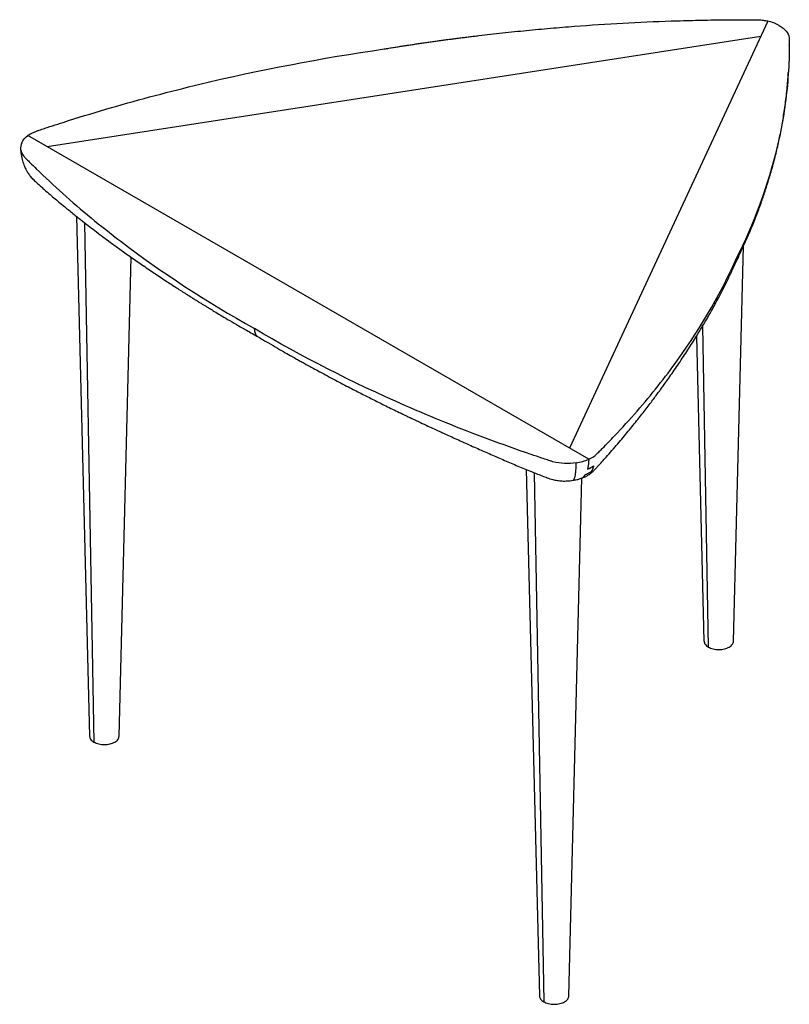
# Paper-space layout '_Isometric' of a CAD drawing. Header units: millimetres. Extents: x -230 to 212, y -34 to 531.
import ezdxf

# ---------------------------------------------------------------- set-up
doc = ezdxf.new("R2010")
doc.units = ezdxf.units.MM

psp = doc.layouts.new('_Isometric')

# ---------------------------------------------------------------- linework, layer by layer
at = {"color": 7, "linetype": 'Continuous', "lineweight": 25}
for p, q in [((199.65, 530.1), (85.88, 284.97)), ((-213.93, 458.05), (195.62, 521.4)), ((212.05, 516.21), (212.05, 516.49)), ((96.9, 278.61), (-224.96, 464.42)), ((-197.03, 418), (-189.59, 119.75)), ((-192.41, 414.35), (-187.1, 116.35)), ((180.07, 174.31), (185.73, 400.94)), ((-172.59, 119.75), (-165.74, 394.59)), ((162.29, 355.04), (165.57, 170.91)), ((158.72, 349.17), (163.08, 174.31)), ((61.05, 272.79), (68.58, -29.29)), ((65.66, 270.93), (71.07, -32.68)), ((85.58, -29.29), (92.99, 267.83))]:
    psp.add_line(p, q, dxfattribs=at)
for points, knots in [([(-20.48, 514.11), (-19.58, 514.26), (-17.79, 514.55), (-15.09, 514.98), (-12.4, 515.41), (-9.7, 515.83), (-7, 516.25), (-4.3, 516.65), (-1.59, 517.06), (1.12, 517.45), (3.83, 517.85), (6.54, 518.23), (9.25, 518.61), (11.97, 518.99), (14.69, 519.36), (17.41, 519.72), (20.13, 520.08), (22.86, 520.43), (25.59, 520.77), (28.32, 521.11), (31.05, 521.45), (37.43, 522.21), (47.46, 523.35), (61.19, 524.76), (74.96, 526.03), (93.37, 527.53), (116.46, 529.03), (139.64, 530.05), (158.21, 530.57), (169.83, 530.78), (179.13, 530.87), (184.36, 530.89), (187.85, 530.89), (189.59, 530.89), (191.13, 530.89), (192.3, 530.89), (193.45, 530.88), (194.79, 530.83), (196.19, 530.7), (197.29, 530.55), (198.09, 530.42), (198.88, 530.27), (199.39, 530.16), (199.65, 530.1)], [0, 0, 0, 0, 0.012537, 0.025072, 0.037606, 0.050138, 0.062669, 0.075199, 0.087728, 0.100256, 0.112783, 0.12531, 0.137836, 0.150362, 0.162889, 0.175415, 0.187942, 0.20047, 0.212998, 0.225527, 0.238057, 0.250588, 0.313142, 0.375669, 0.438191, 0.500729, 0.625757, 0.750771, 0.813322, 0.875874, 0.907169, 0.938465, 0.946291, 0.954118, 0.961841, 0.967058, 0.96977, 0.977438, 0.98508, 0.988813, 0.992539, 0.996265, 1, 1, 1, 1]), ([(206.22, 527.53), (209.48, 525.72), (211.74, 523.11), (212.03, 520.19), (212.04, 519.84), (212.04, 519.67), (212.05, 519.14), (212.06, 518.1), (212.06, 515.66), (211.97, 507.99), (211.01, 489.88), (205.12, 451.02), (193.55, 418.17), (182.99, 396.66)], [0, 0, 0, 0, 0.0625, 0.066406, 0.066406, 0.070313, 0.070313, 0.078125, 0.09375, 0.125, 0.25, 0.5, 1, 1, 1, 1]), ([(-224.96, 464.42), (-223.61, 465.42), (-221.93, 466.3), (-219.71, 467.08), (-219.45, 467.16), (-218.95, 467.33), (-218.2, 467.59), (-216.44, 468.18), (-210.89, 470.02), (-197.71, 474.29), (-168.89, 483.04), (-109.72, 498.68), (-56.64, 508.84), (-20.48, 514.11)], [0, 0, 0, 0, 0.03125, 0.03125, 0.035156, 0.035156, 0.039062, 0.046875, 0.0625, 0.125, 0.25, 0.5, 1, 1, 1, 1]), ([(182.17, 393.4), (183.63, 396.45), (186.46, 402.34), (190.18, 410.93), (193.39, 418.91), (196.11, 426.28), (198.41, 433.03), (200.3, 439.04), (201.85, 444.34), (203.11, 448.95), (204.19, 453.16), (205.16, 457.22), (206.38, 462.67), (207.77, 469.67), (209.23, 478.38), (210.4, 487.44), (211.17, 494.95), (211.43, 499.63), (211.5, 500.98)], [0, 0, 0, 0, 0.088013, 0.169843, 0.245504, 0.31501, 0.378373, 0.435602, 0.483949, 0.526852, 0.564581, 0.60177, 0.640113, 0.715895, 0.795828, 0.879924, 0.96545, 1, 1, 1, 1]), ([(-228.42, 460.29), (-229.68, 457.79), (-229.38, 454.88), (-227.09, 452.26), (-226.81, 451.96), (-226.66, 451.81), (-226.21, 451.35), (-225.31, 450.44), (-223.19, 448.33), (-216.47, 441.71), (-199.96, 426.31), (-161.2, 394.35), (-122.73, 369.24), (-94.95, 353.66)], [0, 0, 0, 0, 0.0625, 0.066406, 0.066406, 0.070312, 0.070312, 0.078125, 0.09375, 0.125, 0.25, 0.5, 1, 1, 1, 1]), ([(-229.17, 456.93), (-229.11, 455.76), (-228.97, 453.35), (-228.18, 449.98), (-227.12, 447.07), (-226.06, 444.89), (-225.21, 443.4), (-224.25, 441.91), (-222.94, 440.23), (-221.08, 438.43), (-219.12, 436.61), (-217.21, 434.89), (-214.95, 432.89), (-212.3, 430.58), (-209.32, 428.05), (-206.32, 425.54), (-203.37, 423.11), (-200.51, 420.79), (-197.94, 418.73), (-195.65, 416.9), (-193.19, 414.95), (-190.24, 412.65), (-186.51, 409.78), (-182.24, 406.56), (-177.45, 403), (-172.1, 399.1), (-166.15, 394.86), (-159.59, 390.29), (-152.76, 385.64), (-146.07, 381.2), (-139.9, 377.18), (-135.3, 374.24), (-132.13, 372.24), (-130.25, 371.05), (-128.47, 369.94), (-126.81, 368.91), (-125.27, 367.96), (-123.82, 367.07), (-122.29, 366.13), (-120.35, 364.95), (-117.72, 363.35), (-114.29, 361.29), (-110.07, 358.79), (-105.05, 355.85), (-99.21, 352.48), (-95, 350.11), (-92.77, 348.85)], [0, 0, 0, 0, 0.015213, 0.031519, 0.045683, 0.055935, 0.062875, 0.0679, 0.078742, 0.091941, 0.106338, 0.121691, 0.137454, 0.164004, 0.187933, 0.212255, 0.238727, 0.261501, 0.283876, 0.302774, 0.318137, 0.343591, 0.372219, 0.404052, 0.439732, 0.478316, 0.520834, 0.567298, 0.616519, 0.662258, 0.703608, 0.740554, 0.753601, 0.765943, 0.7775, 0.788272, 0.798258, 0.807455, 0.816067, 0.827683, 0.844495, 0.866063, 0.892391, 0.923485, 0.959352, 1, 1, 1, 1]), ([(96.9, 278.61), (98.64, 279.39), (100.16, 280.36), (101.52, 281.64), (101.66, 281.79), (101.95, 282.08), (102.39, 282.51), (103.42, 283.53), (106.61, 286.73), (114.01, 294.34), (129.16, 310.98), (156.25, 345.14), (173.86, 375.78), (182.99, 396.66)], [0, 0, 0, 0, 0.03125, 0.03125, 0.035156, 0.035156, 0.039062, 0.046875, 0.0625, 0.125, 0.25, 0.5, 1, 1, 1, 1]), ([(182.99, 396.66), (182.94, 396.11), (182.86, 395.12), (182.58, 394.06), (182.25, 393.63), (182.19, 393.55)], [0, 0, 0, 0, 0.499644, 0.908822, 1, 1, 1, 1]), ([(92.09, 267.54), (92.5, 267.67), (93.63, 268), (95.22, 268.73), (96.99, 269.71), (98.47, 270.79), (99.77, 272.04), (100.92, 273.3), (102.24, 274.72), (103.68, 276.3), (105.25, 278.04), (108.61, 281.8), (113.49, 287.43), (119.52, 294.61), (124.94, 301.31), (129.09, 306.6), (132.11, 310.55), (134.15, 313.26), (135.98, 315.71), (137.6, 317.9), (139.13, 320.01), (140.87, 322.42), (142.98, 325.39), (145.44, 328.91), (148.04, 332.71), (150.66, 336.6), (153.24, 340.53), (155.77, 344.45), (158.14, 348.23), (160.14, 351.47), (161.77, 354.18), (163.1, 356.4), (164.39, 358.6), (165.81, 361.06), (167.51, 364.05), (169.47, 367.59), (171.68, 371.68), (174.07, 376.29), (176.68, 381.49), (179.45, 387.3), (181.28, 391.39), (182.23, 393.53)], [0, 0, 0, 0, 0.005913, 0.016118, 0.024659, 0.035518, 0.04376, 0.053307, 0.064187, 0.076404, 0.089961, 0.104863, 0.165022, 0.222044, 0.275023, 0.323617, 0.347092, 0.368501, 0.387797, 0.404974, 0.420266, 0.437605, 0.46149, 0.489718, 0.519441, 0.549478, 0.579829, 0.610492, 0.640052, 0.667308, 0.686149, 0.703694, 0.719969, 0.738774, 0.762779, 0.791989, 0.824301, 0.861252, 0.902846, 0.949092, 1, 1, 1, 1]), ([(89.76, 276.61), (85.42, 275.89), (80.38, 276.06), (75.85, 277.38), (75.32, 277.54), (75.06, 277.63), (74.27, 277.89), (72.7, 278.41), (69.03, 279.63), (57.57, 283.51), (30.89, 293.05), (-24.47, 315.42), (-67.96, 337.63), (-94.95, 353.66)], [0, 0, 0, 0, 0.0625, 0.066406, 0.066406, 0.070313, 0.070313, 0.078125, 0.09375, 0.125, 0.25, 0.5, 1, 1, 1, 1]), ([(-94.95, 353.66), (-94.93, 353.12), (-94.88, 352.14), (-94.43, 350.66), (-93.8, 349.5), (-93.04, 349.11), (-92.8, 348.99)], [0, 0, 0, 0, 0.251627, 0.457695, 0.823994, 1, 1, 1, 1]), ([(-92.85, 348.9), (-90.86, 347.73), (-87.16, 345.53), (-81.94, 342.51), (-77.5, 339.97), (-73.85, 337.9), (-71.01, 336.31), (-68.99, 335.18), (-67.58, 334.4), (-66.42, 333.76), (-65.16, 333.06), (-63.68, 332.25), (-61.42, 331.01), (-58.21, 329.27), (-54.05, 327.03), (-49.63, 324.67), (-45.25, 322.36), (-40.03, 319.64), (-34.09, 316.58), (-27.24, 313.12), (-20.23, 309.62), (-12.64, 305.91), (-5.7, 302.57), (0.14, 299.81), (4.39, 297.82), (8, 296.15), (10.98, 294.78), (13.72, 293.53), (16.72, 292.17), (20.26, 290.57), (24.18, 288.8), (28.25, 286.97), (33.43, 284.66), (39.9, 281.79), (47.57, 278.45), (54.01, 275.7), (59.13, 273.57), (63.25, 271.88), (66.94, 270.41), (70.33, 269.09), (73.18, 267.99), (76, 266.99), (78.95, 266.41), (81.8, 266.15), (84.82, 266.15), (86.81, 266.42), (87.83, 266.56)], [0, 0, 0, 0, 0.037504, 0.06996, 0.09738, 0.119771, 0.13714, 0.149493, 0.1566, 0.162847, 0.17042, 0.179315, 0.189534, 0.211066, 0.236785, 0.263604, 0.289293, 0.313853, 0.354912, 0.392601, 0.431812, 0.474604, 0.52096, 0.54799, 0.571558, 0.591262, 0.607111, 0.619944, 0.635372, 0.654415, 0.675427, 0.696723, 0.718444, 0.757132, 0.798116, 0.838069, 0.857562, 0.877657, 0.902092, 0.91612, 0.931373, 0.947593, 0.960075, 0.972907, 0.986184, 1, 1, 1, 1]), ([(96.9, 278.61), (96.9, 278.48), (96.9, 278.22), (96.89, 277.84), (96.88, 277.46), (96.85, 276.96), (96.8, 276.35), (96.72, 275.63), (96.62, 274.92), (96.5, 274.24), (96.35, 273.56), (96.23, 273.13), (96.17, 272.91)], [0, 0, 0, 0, 0.062537, 0.125287, 0.188059, 0.250593, 0.374369, 0.499998, 0.622641, 0.749398, 0.871345, 1, 1, 1, 1]), ([(88.93, 268.09), (88.98, 268.28), (89.09, 268.71), (89.26, 269.54), (89.42, 270.57), (89.56, 271.81), (89.67, 273.13), (89.71, 273.98), (89.75, 275.2), (89.76, 275.94), (89.76, 276.61)], [0, 0, 0, 0, 0.125, 0.25, 0.375, 0.5, 0.625, 0.75, 0.75, 1, 1, 1, 1]), ([(98.49, 271.57), (98.4, 271.51), (98.21, 271.38), (97.93, 271.2), (97.63, 271.02), (97.34, 270.85), (97.03, 270.68), (96.72, 270.52), (96.41, 270.36), (96.09, 270.21), (95.77, 270.06), (95.44, 269.91), (95.1, 269.77), (94.87, 269.69), (94.76, 269.64)], [0, 0, 0, 0, 0.085039, 0.169702, 0.254013, 0.33799, 0.421654, 0.505022, 0.588114, 0.670947, 0.753536, 0.835898, 0.918048, 1, 1, 1, 1]), ([(99.74, 274.93), (99.71, 274.8), (99.64, 274.53), (99.52, 274.1), (99.37, 273.64), (99.21, 273.18), (99.04, 272.74), (98.87, 272.34), (98.69, 271.95), (98.55, 271.69), (98.49, 271.57)], [0, 0, 0, 0, 0.104859, 0.224628, 0.356962, 0.498942, 0.628187, 0.749798, 0.876621, 1, 1, 1, 1]), ([(87.74, 266.59), (87.95, 266.62), (88.43, 266.69), (88.75, 267.59), (88.93, 268.09)], [0, 0, 0, 0, 0.441096, 1, 1, 1, 1]), ([(87.8, 266.56), (88.62, 266.68), (90.08, 266.91), (91.47, 267.35), (92.09, 267.54)], [0, 0, 0, 0, 0.554055, 1, 1, 1, 1]), ([(92.06, 267.64), (92.45, 267.73), (93.59, 268.01), (94.3, 269), (94.76, 269.64)], [0, 0, 0, 0, 0.347776, 1, 1, 1, 1]), ([(163.1, 174.31), (163.21, 173.68), (163.44, 172.41), (164.85, 171.41), (165.57, 170.91)], [0, 0, 0, 0, 0.490774, 1, 1, 1, 1]), ([(165.57, 170.91), (166.44, 170.51), (168.2, 169.7), (171.59, 169.35), (174.91, 169.72), (177.73, 170.82), (179.67, 172.43), (179.93, 173.69), (180.05, 174.31)], [0, 0, 0, 0, 0.167679, 0.335359, 0.503038, 0.670717, 0.838397, 1, 1, 1, 1]), ([(-189.57, 119.76), (-189.46, 119.13), (-189.23, 117.86), (-187.82, 116.86), (-187.1, 116.35)], [0, 0, 0, 0, 0.490774, 1, 1, 1, 1]), ([(-187.1, 116.35), (-186.23, 115.95), (-184.47, 115.15), (-181.08, 114.8), (-177.75, 115.17), (-174.94, 116.27), (-173, 117.88), (-172.74, 119.14), (-172.62, 119.76)], [0, 0, 0, 0, 0.167679, 0.335359, 0.503038, 0.670717, 0.838397, 1, 1, 1, 1]), ([(68.6, -29.28), (68.72, -29.91), (68.95, -31.18), (70.35, -32.18), (71.07, -32.68)], [0, 0, 0, 0, 0.490774, 1, 1, 1, 1]), ([(71.07, -32.68), (71.94, -33.09), (73.7, -33.89), (77.09, -34.24), (80.42, -33.87), (83.23, -32.77), (85.18, -31.16), (85.43, -29.9), (85.55, -29.28)], [0, 0, 0, 0, 0.167679, 0.335359, 0.503038, 0.670717, 0.838397, 1, 1, 1, 1])]:
    psp.add_open_spline(points, degree=3, knots=knots, dxfattribs=at)
for points in [[(206.22, 527.53), (204.38, 528.63), (202.15, 529.52), (199.65, 530.1)], [(-228.42, 460.29), (-227.79, 461.79), (-226.62, 463.19), (-224.96, 464.42)], [(89.76, 276.61), (92.34, 276.98), (94.78, 277.65), (96.9, 278.61)], [(96.17, 272.91), (97.49, 273.48), (98.7, 274.15), (99.74, 274.93)]]:
    psp.add_open_spline(points, degree=3, dxfattribs=at)

doc.saveas('drawing.dxf')
